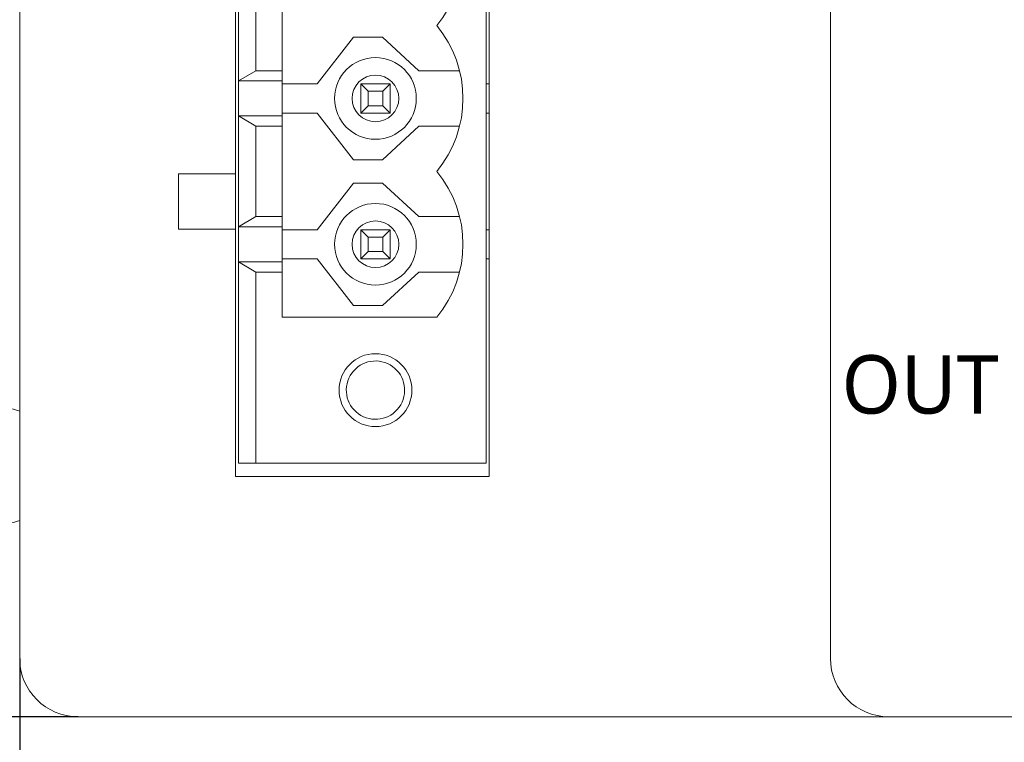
# Model space of a CAD drawing. Header units: millimetres. Extents: x 2293 to 4250, y -591 to 894.
# Tile 78 of 117: x 3909 to 3942, y 402 to 427. Entities that reach past the tile are written whole.
import ezdxf

# ---------------------------------------------------------------- set-up
doc = ezdxf.new("R2010")
doc.units = ezdxf.units.MM
doc.header["$PDSIZE"] = -1
doc.layers.add('1', color=7, linetype='Continuous', lineweight=13)
doc.dimstyles.new('ISO-25', dxfattribs={"dimtxt": 2.5, "dimasz": 2.5, "dimexe": 1.25, "dimexo": 0.625, "dimtad": 1, "dimtxsty": 'Standard', "dimcen": 2.5, "dimadec": 0, "dimazin": 0, "dimtfac": 1, "dimtmove": 0, "dimatfit": 3, "dimfxl": 1, "dimarcsym": 0})

# ---------------------------------------------------------------- blocks, each defined once
blk = doc.blocks.new('*D120')
at = {"color": 0, "lineweight": -2}
for p, q in [((3910.659, 455.042), (3848.206, 455.042)), ((3850.206, 450.962), (3850.206, 432.408)), ((3850.206, 406.722), (3850.206, 425.277)), ((3910.659, 402.642), (3848.206, 402.642))]:
    blk.add_line(p, q, dxfattribs=at)
at = {"color": 0}
for points in [[(3850.886, 450.962), (3849.526, 450.962), (3850.206, 455.042)], [(3849.526, 406.722), (3850.886, 406.722), (3850.206, 402.642)]]:
    blk.add_solid(points, dxfattribs=at)
at = {"layer": 'Defpoints', "color": 0}
for p in [(3910.659, 455.042), (3850.206, 402.642), (3910.659, 402.642)]:
    blk.add_point(p, dxfattribs=at)
at = {"color": 0, "insert": (3850.206, 428.842), "char_height": 3.5, "attachment_point": 5}
blk.add_mtext('52,4%%p0,2', dxfattribs=at)
blk = doc.blocks.new('*D121')
at = {"color": 0, "lineweight": -2}
for p, q in [((4013.759, 446.242), (3886.159, 446.242)), ((3888.159, 442.162), (3888.159, 432.016)), ((3888.159, 415.322), (3888.159, 425.468)), ((3905.959, 411.242), (3886.159, 411.242))]:
    blk.add_line(p, q, dxfattribs=at)
at = {"color": 0}
for points in [[(3888.839, 442.162), (3887.479, 442.162), (3888.159, 446.242)], [(3887.479, 415.322), (3888.839, 415.322), (3888.159, 411.242)]]:
    blk.add_solid(points, dxfattribs=at)
at = {"layer": 'Defpoints', "color": 0}
for p in [(3888.159, 446.242), (4013.759, 446.242), (3905.959, 411.242)]:
    blk.add_point(p, dxfattribs=at)
at = {"color": 0, "insert": (3888.159, 428.742), "char_height": 3.5, "attachment_point": 5}
blk.add_mtext('(35)', dxfattribs=at)
blk = doc.blocks.new('*D123')
at = {"color": 0, "lineweight": -2}
for p, q in [((4013.759, 446.242), (4013.759, 367.191)), ((3905.959, 411.242), (3905.959, 367.191)), ((3910.039, 369.191), (4009.679, 369.191))]:
    blk.add_line(p, q, dxfattribs=at)
at = {"color": 0}
for points in [[(3910.039, 369.871), (3910.039, 368.511), (3905.959, 369.191)], [(4009.679, 368.511), (4009.679, 369.871), (4013.759, 369.191)]]:
    blk.add_solid(points, dxfattribs=at)
at = {"layer": 'Defpoints', "color": 0}
for p in [(4013.759, 446.242), (3905.959, 411.242), (4013.759, 369.191)]:
    blk.add_point(p, dxfattribs=at)
at = {"color": 0, "insert": (3959.859, 372.757), "char_height": 3.5, "attachment_point": 5}
blk.add_mtext('(107,8)', dxfattribs=at)
blk = doc.blocks.new('*D155')
at = {"color": 0, "lineweight": -2}
for p, q in [((3908.659, 404.642), (3908.659, 380.285)), ((4011.059, 404.642), (4011.059, 380.285)), ((3912.739, 382.285), (4006.979, 382.285))]:
    blk.add_line(p, q, dxfattribs=at)
at = {"color": 0}
for points in [[(3912.739, 382.965), (3912.739, 381.605), (3908.659, 382.285)], [(4006.979, 381.605), (4006.979, 382.965), (4011.059, 382.285)]]:
    blk.add_solid(points, dxfattribs=at)
at = {"layer": 'Defpoints', "color": 0}
for p in [(3908.659, 404.642), (4011.059, 404.642), (4011.059, 382.285)]:
    blk.add_point(p, dxfattribs=at)
at = {"color": 0, "insert": (3959.859, 385.85), "char_height": 3.5, "attachment_point": 5}
blk.add_mtext('102,4%%p0,5', dxfattribs=at)

msp = doc.modelspace()

# ---------------------------------------------------------------- linework, layer by layer
at = {"layer": '1', "color": 92, "linetype": 'Continuous', "lineweight": 13}
for p, q in [((3908.659, 404.642), (3908.659, 453.042)), ((3936.459, 442.342), (3936.459, 404.642)), ((3938.513, 402.642), (3910.659, 402.642)), ((3938.459, 402.642), (4009.059, 402.642))]:
    msp.add_line(p, q, dxfattribs=at)
at = {"layer": '1', "color": 7, "linetype": 'Continuous', "lineweight": 18}
for p, q in [((3908.659, 404.642), (3908.659, 453.042)), ((3924.759, 446.802), (3924.759, 410.872)), ((3924.659, 446.337), (3924.659, 411.337)), ((3936.459, 442.342), (3936.459, 404.642)), ((3916.059, 421.252), (3916.059, 436.422)), ((3916.159, 424.437), (3916.159, 428.237)), ((3916.759, 427.887), (3916.759, 424.787)), ((3917.659, 427.887), (3917.659, 424.787)), ((3918.859, 424.337), (3920.101, 425.937)), ((3921.101, 425.937), (3920.101, 425.937)), ((3921.101, 425.937), (3922.342, 424.787)), ((3916.759, 424.787), (3916.159, 424.437)), ((3917.659, 424.787), (3916.759, 424.787)), ((3917.659, 424.437), (3917.659, 424.787)), ((3923.742, 424.787), (3922.342, 424.787)), ((3916.159, 424.437), (3916.159, 423.237)), ((3917.659, 424.437), (3916.159, 424.437)), ((3917.659, 424.437), (3917.659, 423.237)), ((3918.859, 424.337), (3917.659, 424.337)), ((3920.359, 423.337), (3920.359, 424.337)), ((3920.359, 424.337), (3921.359, 424.337)), ((3920.359, 424.337), (3920.609, 424.087)), ((3921.109, 424.087), (3920.609, 424.087)), ((3920.609, 424.087), (3920.609, 423.587)), ((3921.359, 424.337), (3921.109, 424.087)), ((3921.109, 423.587), (3921.109, 424.087)), ((3921.359, 424.337), (3921.359, 423.337)), ((3924.759, 424.337), (3924.659, 424.337)), ((3920.609, 423.587), (3920.359, 423.337)), ((3920.609, 423.587), (3921.109, 423.587)), ((3921.109, 423.587), (3921.359, 423.337)), ((3916.159, 419.437), (3916.159, 423.237)), ((3916.159, 423.237), (3916.759, 422.887)), ((3917.659, 423.237), (3916.159, 423.237)), ((3917.659, 423.337), (3918.859, 423.337)), ((3917.659, 422.887), (3917.659, 423.237)), ((3920.101, 421.737), (3918.859, 423.337)), ((3921.359, 423.337), (3920.359, 423.337)), ((3924.759, 423.337), (3924.659, 423.337)), ((3917.659, 422.887), (3916.759, 422.887)), ((3916.759, 422.887), (3916.759, 419.787)), ((3917.659, 422.887), (3917.659, 419.787)), ((3922.342, 422.887), (3921.101, 421.737)), ((3922.342, 422.887), (3923.742, 422.887)), ((3920.101, 421.737), (3921.101, 421.737)), ((3914.109, 421.252), (3916.059, 421.252)), ((3914.109, 419.352), (3914.109, 421.252)), ((3916.059, 421.252), (3916.059, 419.352)), ((3918.859, 419.337), (3920.101, 420.937)), ((3921.101, 420.937), (3920.101, 420.937)), ((3921.101, 420.937), (3922.342, 419.787)), ((3916.759, 419.787), (3916.159, 419.437)), ((3917.659, 419.787), (3916.759, 419.787)), ((3917.659, 419.437), (3917.659, 419.787)), ((3923.742, 419.787), (3922.342, 419.787)), ((3916.059, 419.352), (3914.109, 419.352)), ((3916.059, 410.872), (3916.059, 419.352)), ((3916.159, 419.437), (3916.159, 418.237)), ((3917.659, 419.437), (3916.159, 419.437)), ((3917.659, 419.437), (3917.659, 418.237)), ((3918.859, 419.337), (3917.659, 419.337)), ((3920.359, 419.337), (3921.359, 419.337)), ((3920.359, 419.337), (3920.609, 419.087)), ((3920.359, 418.337), (3920.359, 419.337)), ((3921.359, 419.337), (3921.109, 419.087)), ((3921.359, 419.337), (3921.359, 418.337)), ((3924.759, 419.337), (3924.659, 419.337)), ((3921.109, 419.087), (3920.609, 419.087)), ((3920.609, 419.087), (3920.609, 418.587)), ((3921.109, 418.587), (3921.109, 419.087)), ((3917.659, 418.337), (3918.859, 418.337)), ((3920.101, 416.737), (3918.859, 418.337)), ((3920.609, 418.587), (3920.359, 418.337)), ((3921.359, 418.337), (3920.359, 418.337)), ((3920.609, 418.587), (3921.109, 418.587)), ((3921.109, 418.587), (3921.359, 418.337)), ((3924.759, 418.337), (3924.659, 418.337)), ((3916.159, 411.337), (3916.159, 418.237)), ((3916.159, 418.237), (3916.759, 417.887)), ((3917.659, 418.237), (3916.159, 418.237)), ((3917.659, 417.887), (3917.659, 418.237)), ((3916.759, 417.887), (3916.759, 411.337)), ((3917.659, 417.887), (3916.759, 417.887)), ((3917.659, 417.887), (3917.659, 416.337)), ((3922.342, 417.887), (3921.101, 416.737)), ((3922.342, 417.887), (3923.742, 417.887)), ((3920.101, 416.737), (3921.101, 416.737)), ((3917.659, 416.337), (3922.959, 416.337)), ((3916.159, 411.337), (3916.759, 411.337)), ((3916.759, 411.337), (3924.659, 411.337)), ((3924.759, 410.872), (3916.059, 410.872)), ((3938.459, 402.642), (3910.659, 402.642)), ((3938.459, 402.642), (4009.059, 402.642))]:
    msp.add_line(p, q, dxfattribs=at)
for centre, radius, start, end in [((3919.937, 428.837), 3.922, 320.4022, 39.5978), ((3919.937, 423.837), 3.922, 320.4022, 39.5978), ((3920.859, 423.837), 1.4, 90, 270), ((3920.859, 423.837), 1.4, 270, 90), ((3920.859, 423.837), 0.8, 90, 270), ((3920.859, 423.837), 0.8, 270, 90), ((3919.937, 418.837), 3.922, 320.4022, 39.5978), ((3920.859, 418.837), 1.4, 90, 270), ((3920.859, 418.837), 1.4, 270, 90), ((3920.859, 418.837), 0.8, 90, 270), ((3920.859, 418.837), 0.8, 270, 90), ((3920.859, 413.837), 1.25, 90, 270), ((3920.859, 413.837), 1.25, 270, 90), ((3920.859, 413.837), 1, 60, 240), ((3920.859, 413.837), 1, 240, 60), ((3907.959, 411.242), 2, 69.51, 120), ((3907.959, 411.242), 2, 240, 290.49), ((3910.659, 404.642), 2, 180, 270), ((3938.459, 404.642), 2, 180, 270)]:
    msp.add_arc(centre, radius, start, end, dxfattribs=at)
at = {"layer": '1', "color": 92, "linetype": 'Continuous', "lineweight": 13}
for centre in [(3910.659, 404.642), (3938.459, 404.642)]:
    msp.add_arc(centre, 2, 180, 270, dxfattribs=at)

# ---------------------------------------------------------------- texts
at = {"insert": (3936.841, 415.032), "char_height": 2, "width": 4.70852, "attachment_point": 1}
msp.add_mtext('{\\f@Microsoft YaHei|b0|i0|c134|p34;OUT}', dxfattribs=at)

# ---------------------------------------------------------------- dimensions: what is measured, and where the dimension line sits
at = {"color": 1}
dim = msp.add_linear_dim(base=(3850.206, 402.642), p1=(3910.659, 455.042), p2=(3910.659, 402.642), angle=90, dimstyle='ISO-25', override={"dimtxt": 3.5, "dimasz": 4.08, "dimexe": 2, "dimexo": 0, "dimgap": 1.524, "dimtih": 1, "dimtoh": 1, "dimdec": 1, "dimzin": 0, "dimtxsty": 'Standard', "dimadec": 2, "dimtol": 1, "dimtp": 0.2, "dimtm": 0.2, "dimtdec": 1, "dimtzin": 0}, dxfattribs=at)
dim.commit()
dim.dimension.update_dxf_attribs({"geometry": '*D120', "text_midpoint": (3850.206, 428.842), "dimtype": 160})
dim = msp.add_linear_dim(base=(3888.159, 446.242), p1=(3905.959, 411.242), p2=(4013.759, 446.242), angle=90, text='(<>)', dimstyle='ISO-25', override={"dimtxt": 3.5, "dimasz": 4.08, "dimexe": 2, "dimexo": 0, "dimgap": 1.524, "dimtih": 1, "dimtoh": 1, "dimdec": 0, "dimzin": 0, "dimtxsty": 'Standard', "dimadec": 2, "dimtzin": 0}, dxfattribs=at)
dim.commit()
dim.dimension.update_dxf_attribs({"geometry": '*D121', "text_midpoint": (3888.159, 428.742)})
dim = msp.add_linear_dim(base=(4013.759, 369.191), p1=(3905.959, 411.242), p2=(4013.759, 446.242), text='(<>)', dimstyle='ISO-25', override={"dimtxt": 3.5, "dimasz": 4.08, "dimexe": 2, "dimexo": 0, "dimgap": 1.524, "dimtih": 1, "dimtoh": 1, "dimdec": 1, "dimzin": 0, "dimtxsty": 'Standard', "dimadec": 2, "dimtzin": 0}, dxfattribs=at)
dim.commit()
dim.dimension.update_dxf_attribs({"geometry": '*D123', "text_midpoint": (3959.859, 372.757)})
dim = msp.add_linear_dim(base=(4011.059, 382.285), p1=(3908.659, 404.642), p2=(4011.059, 404.642), dimstyle='ISO-25', override={"dimtxt": 3.5, "dimasz": 4.08, "dimexe": 2, "dimexo": 0, "dimgap": 1.524, "dimtih": 1, "dimtoh": 1, "dimdec": 1, "dimzin": 0, "dimadec": 2, "dimtol": 1, "dimlim": 0, "dimtp": 0.5, "dimtm": 0.5, "dimtdec": 1, "dimtzin": 0}, dxfattribs=at)
dim.commit()
dim.dimension.update_dxf_attribs({"geometry": '*D155', "text_midpoint": (3959.859, 385.85)})

doc.saveas('drawing.dxf')
